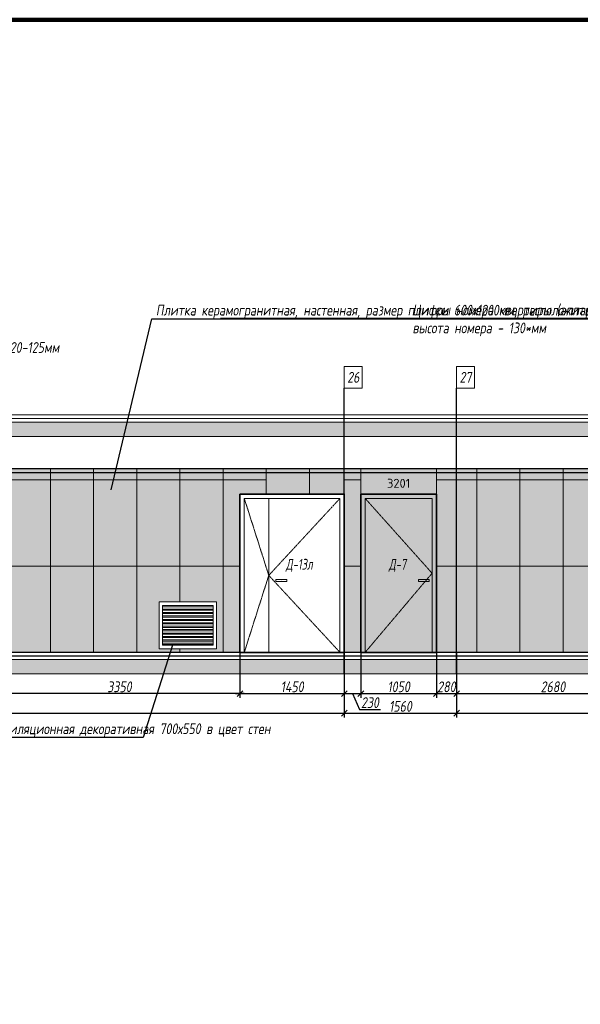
# Model space of a CAD drawing. Header units: millimetres. Extents: x -26888115 to 7466299, y -86687 to 22081.
# Tile 194 of 225: x 170714 to 178506, y 3671 to 17359. Entities that reach past the tile are written whole.
import ezdxf
from ezdxf import colors
from ezdxf.entities.mleader import LeaderData, LeaderLine
from ezdxf.math import Vec2, Vec3

# ---------------------------------------------------------------- set-up
doc = ezdxf.new("R2010")
doc.units = ezdxf.units.MM
doc.linetypes.add('( Hidden )', pattern=[0.375, 0.25, -0.125])
doc.linetypes.add('DASHDOT', pattern=[25.4, 12.7, -6.35, 0, -6.35])
doc.layers.get('Defpoints').update_dxf_attribs({"color": 31})
for name, color, linetype, lineweight in [('A-DETL-GENF', 7, 'Continuous', 5), ('dim_pot', 183, 'Continuous', 9), ('meb', 26, 'Continuous', 15), ('Двери', 7, 'Continuous', 5), ('Отделка стен', 253, 'Continuous', 0)]:
    doc.layers.add(name, color=color, linetype=linetype, lineweight=lineweight)
doc.layers.add('dim_razv', color=7, linetype='DASHDOT', lineweight=9, true_color=0x285228)
doc.styles.add('fl_iso paper', font='isocpeur.ttf', dxfattribs={"width": 0.8, "oblique": 10})
doc.styles.add('GODT type AU', font='isocpeur.ttf')
doc.styles.add('In tre', font='isocpeur.ttf', dxfattribs={"width": 0.8, "oblique": 10})
doc.dimstyles.new('In tre 1_50', dxfattribs={"dimtxt": 150, "dimasz": 80, "dimexe": 60, "dimexo": 10, "dimgap": 20, "dimtad": 1, "dimdec": 0, "dimrnd": 5, "dimzin": 0, "dimdsep": 46, "dimtxsty": 'fl_iso paper', "dimblk": 'OBLIQUE', "dimcen": 0, "dimdle": 60, "dimadec": 0, "dimazin": 0, "dimtfac": 1, "dimtdec": 0, "dimtofl": 0, "dimtmove": 1, "dimatfit": 1, "dimfxl": 40, "dimtolj": 1, "dimtzin": 0, "dimarcsym": 1})

# ---------------------------------------------------------------- blocks, each defined once
blk = doc.blocks.new('_Oblique')
at = {"color": 0, "linetype": 'ByBlock', "lineweight": -2}
blk.add_line((-0.5, -0.5), (0.5, 0.5), dxfattribs=at)
blk = doc.blocks.new('*D155')
at = {"layer": 'Defpoints', "color": 0, "linetype": 'ByBlock', "transparency": 16777216}
for p in [(175226, 8264), (176786, 8264), (176786, 7718)]:
    blk.add_point(p, dxfattribs=at)
at = {"layer": 'dim_razv', "color": 0, "linetype": 'ByBlock', "lineweight": -2, "transparency": 16777216}
for p, q in [((175226, 8254), (175226, 7658)), ((176786, 8254), (176786, 7658)), ((175166, 7718), (176846, 7718))]:
    blk.add_line(p, q, dxfattribs=at)
at = {"layer": 'dim_razv', "color": 0, "linetype": 'ByBlock', "lineweight": -2, "transparency": 16777216, "xscale": 80, "yscale": 80, "zscale": 80, "rotation": 180}
blk.add_blockref('_Oblique', (175226, 7718), dxfattribs=at)
at = {"layer": 'dim_razv', "color": 0, "linetype": 'ByBlock', "lineweight": -2, "transparency": 16777216, "xscale": 80, "yscale": 80, "zscale": 80}
blk.add_blockref('_Oblique', (176786, 7718), dxfattribs=at)
at = {"layer": 'dim_razv', "color": 0, "linetype": 'ByBlock', "transparency": 16777216, "insert": (176006, 7813), "char_height": 150, "attachment_point": 5, "style": 'fl_iso paper'}
blk.add_mtext('\\A1;1560', dxfattribs=at)
blk = doc.blocks.new('*D152')
at = {"layer": 'Defpoints', "color": 0, "linetype": 'ByBlock', "transparency": 16777216}
for p in [(175456, 8564), (176506, 8564), (176506, 7990)]:
    blk.add_point(p, dxfattribs=at)
at = {"layer": 'dim_razv', "color": 0, "linetype": 'ByBlock', "lineweight": -2, "transparency": 16777216}
for p, q in [((175456, 8554), (175456, 7930)), ((176506, 8554), (176506, 7930)), ((175396, 7990), (176566, 7990))]:
    blk.add_line(p, q, dxfattribs=at)
at = {"layer": 'dim_razv', "color": 0, "linetype": 'ByBlock', "lineweight": -2, "transparency": 16777216, "xscale": 80, "yscale": 80, "zscale": 80, "rotation": 180}
blk.add_blockref('_Oblique', (175456, 7990), dxfattribs=at)
at = {"layer": 'dim_razv', "color": 0, "linetype": 'ByBlock', "lineweight": -2, "transparency": 16777216, "xscale": 80, "yscale": 80, "zscale": 80}
blk.add_blockref('_Oblique', (176506, 7990), dxfattribs=at)
at = {"layer": 'dim_razv', "color": 0, "linetype": 'ByBlock', "transparency": 16777216, "insert": (175981, 8085), "char_height": 150, "attachment_point": 5, "style": 'fl_iso paper'}
blk.add_mtext('\\A1;1050', dxfattribs=at)
blk = doc.blocks.new('*D157')
at = {"layer": 'Defpoints', "color": 0, "linetype": 'ByBlock', "transparency": 16777216}
for p in [(161756, 8264), (175226, 8254), (175226, 7718)]:
    blk.add_point(p, dxfattribs=at)
at = {"layer": 'dim_razv', "color": 0, "linetype": 'ByBlock', "lineweight": -2, "transparency": 16777216}
for p, q in [((161756, 8254), (161756, 7658)), ((175226, 8244), (175226, 7658)), ((161696, 7718), (175286, 7718))]:
    blk.add_line(p, q, dxfattribs=at)
at = {"layer": 'dim_razv', "color": 0, "linetype": 'ByBlock', "lineweight": -2, "transparency": 16777216, "xscale": 80, "yscale": 80, "zscale": 80, "rotation": 180}
blk.add_blockref('_Oblique', (161756, 7718), dxfattribs=at)
at = {"layer": 'dim_razv', "color": 0, "linetype": 'ByBlock', "lineweight": -2, "transparency": 16777216, "xscale": 80, "yscale": 80, "zscale": 80}
blk.add_blockref('_Oblique', (175226, 7718), dxfattribs=at)
at = {"layer": 'dim_razv', "color": 0, "linetype": 'ByBlock', "transparency": 16777216, "insert": (168491, 7813), "char_height": 150, "attachment_point": 5, "style": 'fl_iso paper'}
blk.add_mtext('\\A1;13470', dxfattribs=at)
blk = doc.blocks.new('*D158')
at = {"layer": 'Defpoints', "color": 0, "linetype": 'ByBlock', "transparency": 16777216}
for p in [(176786, 8264), (196516, 8264), (196516, 7718)]:
    blk.add_point(p, dxfattribs=at)
at = {"layer": 'dim_razv', "color": 0, "linetype": 'ByBlock', "lineweight": -2, "transparency": 16777216}
for p, q in [((176786, 8254), (176786, 7658)), ((196516, 8254), (196516, 7658)), ((176726, 7718), (196576, 7718))]:
    blk.add_line(p, q, dxfattribs=at)
at = {"layer": 'dim_razv', "color": 0, "linetype": 'ByBlock', "lineweight": -2, "transparency": 16777216, "xscale": 80, "yscale": 80, "zscale": 80, "rotation": 180}
blk.add_blockref('_Oblique', (176786, 7718), dxfattribs=at)
at = {"layer": 'dim_razv', "color": 0, "linetype": 'ByBlock', "lineweight": -2, "transparency": 16777216, "xscale": 80, "yscale": 80, "zscale": 80}
blk.add_blockref('_Oblique', (196516, 7718), dxfattribs=at)
at = {"layer": 'dim_razv', "color": 0, "linetype": 'ByBlock', "transparency": 16777216, "insert": (186651, 7813), "char_height": 150, "attachment_point": 5, "style": 'fl_iso paper'}
blk.add_mtext('\\A1;19730', dxfattribs=at)
blk = doc.blocks.new('*D180')
at = {"layer": 'Defpoints', "color": 0, "linetype": 'ByBlock', "transparency": 16777216}
for p in [(173776, 8564), (175226, 8564), (175226, 7990)]:
    blk.add_point(p, dxfattribs=at)
at = {"layer": 'dim_razv', "color": 0, "linetype": 'ByBlock', "lineweight": -2, "transparency": 16777216}
for p, q in [((173776, 8554), (173776, 7930)), ((175226, 8554), (175226, 7930)), ((173716, 7990), (175286, 7990))]:
    blk.add_line(p, q, dxfattribs=at)
at = {"layer": 'dim_razv', "color": 0, "linetype": 'ByBlock', "lineweight": -2, "transparency": 16777216, "xscale": 80, "yscale": 80, "zscale": 80, "rotation": 180}
blk.add_blockref('_Oblique', (173776, 7990), dxfattribs=at)
at = {"layer": 'dim_razv', "color": 0, "linetype": 'ByBlock', "lineweight": -2, "transparency": 16777216, "xscale": 80, "yscale": 80, "zscale": 80}
blk.add_blockref('_Oblique', (175226, 7990), dxfattribs=at)
at = {"layer": 'dim_razv', "color": 0, "linetype": 'ByBlock', "transparency": 16777216, "insert": (174501, 8085), "char_height": 150, "attachment_point": 5, "style": 'fl_iso paper'}
blk.add_mtext('\\A1;1450', dxfattribs=at)
blk = doc.blocks.new('*D181')
at = {"layer": 'Defpoints', "color": 0, "linetype": 'ByBlock', "transparency": 16777216}
for p in [(175226, 8564), (175456, 8564), (175456, 7990)]:
    blk.add_point(p, dxfattribs=at)
at = {"layer": 'dim_razv', "color": 0, "linetype": 'ByBlock', "lineweight": -2, "transparency": 16777216}
for p, q in [((175226, 8554), (175226, 7930)), ((175456, 8554), (175456, 7930)), ((175166, 7990), (175516, 7990)), ((175341, 7990), (175436, 7770)), ((175436, 7770), (175730, 7770))]:
    blk.add_line(p, q, dxfattribs=at)
at = {"layer": 'dim_razv', "color": 0, "linetype": 'ByBlock', "lineweight": -2, "transparency": 16777216, "xscale": 80, "yscale": 80, "zscale": 80, "rotation": 180}
blk.add_blockref('_Oblique', (175226, 7990), dxfattribs=at)
at = {"layer": 'dim_razv', "color": 0, "linetype": 'ByBlock', "lineweight": -2, "transparency": 16777216, "xscale": 80, "yscale": 80, "zscale": 80}
blk.add_blockref('_Oblique', (175456, 7990), dxfattribs=at)
at = {"layer": 'dim_razv', "color": 0, "linetype": 'ByBlock', "transparency": 16777216, "insert": (175583, 7865), "char_height": 150, "attachment_point": 5, "style": 'fl_iso paper'}
blk.add_mtext('\\A1;230', dxfattribs=at)
blk = doc.blocks.new('*D182')
at = {"layer": 'Defpoints', "color": 0, "linetype": 'ByBlock', "transparency": 16777216}
for p in [(176786, 8564), (176506, 8242), (176786, 7990)]:
    blk.add_point(p, dxfattribs=at)
at = {"layer": 'dim_razv', "color": 0, "linetype": 'ByBlock', "lineweight": -2, "transparency": 16777216}
for p, q in [((176786, 8554), (176786, 7930)), ((176506, 8232), (176506, 7930)), ((176446, 7990), (176846, 7990))]:
    blk.add_line(p, q, dxfattribs=at)
at = {"layer": 'dim_razv', "color": 0, "linetype": 'ByBlock', "lineweight": -2, "transparency": 16777216, "xscale": 80, "yscale": 80, "zscale": 80, "rotation": 180}
blk.add_blockref('_Oblique', (176506, 7990), dxfattribs=at)
at = {"layer": 'dim_razv', "color": 0, "linetype": 'ByBlock', "lineweight": -2, "transparency": 16777216, "xscale": 80, "yscale": 80, "zscale": 80}
blk.add_blockref('_Oblique', (176786, 7990), dxfattribs=at)
at = {"layer": 'dim_razv', "color": 0, "linetype": 'ByBlock', "transparency": 16777216, "insert": (176646, 8085), "char_height": 150, "attachment_point": 5, "style": 'fl_iso paper'}
blk.add_mtext('\\A1;280', dxfattribs=at)
blk = doc.blocks.new('*D183')
at = {"layer": 'Defpoints', "color": 0, "linetype": 'ByBlock', "transparency": 16777216}
for p in [(179466, 8564), (176786, 8264), (179466, 7990)]:
    blk.add_point(p, dxfattribs=at)
at = {"layer": 'dim_razv', "color": 0, "linetype": 'ByBlock', "lineweight": -2, "transparency": 16777216}
for p, q in [((179466, 8554), (179466, 7930)), ((176786, 8254), (176786, 7930)), ((176726, 7990), (179526, 7990))]:
    blk.add_line(p, q, dxfattribs=at)
at = {"layer": 'dim_razv', "color": 0, "linetype": 'ByBlock', "lineweight": -2, "transparency": 16777216, "xscale": 80, "yscale": 80, "zscale": 80, "rotation": 180}
blk.add_blockref('_Oblique', (176786, 7990), dxfattribs=at)
at = {"layer": 'dim_razv', "color": 0, "linetype": 'ByBlock', "lineweight": -2, "transparency": 16777216, "xscale": 80, "yscale": 80, "zscale": 80}
blk.add_blockref('_Oblique', (179466, 7990), dxfattribs=at)
at = {"layer": 'dim_razv', "color": 0, "linetype": 'ByBlock', "transparency": 16777216, "insert": (178126, 8085), "char_height": 150, "attachment_point": 5, "style": 'fl_iso paper'}
blk.add_mtext('\\A1;2680', dxfattribs=at)
blk = doc.blocks.new('*D300')
at = {"layer": 'Defpoints', "color": 0, "linetype": 'ByBlock', "transparency": 16777216}
for p in [(170426, 8714), (173776, 8564), (170426, 7990)]:
    blk.add_point(p, dxfattribs=at)
at = {"layer": 'dim_razv', "color": 0, "linetype": 'ByBlock', "lineweight": -2, "transparency": 16777216}
for p, q in [((170426, 8704), (170426, 7930)), ((173776, 8554), (173776, 7930)), ((173836, 7990), (170366, 7990))]:
    blk.add_line(p, q, dxfattribs=at)
at = {"layer": 'dim_razv', "color": 0, "linetype": 'ByBlock', "lineweight": -2, "transparency": 16777216, "xscale": 80, "yscale": 80, "zscale": 80, "rotation": 180}
blk.add_blockref('_Oblique', (170426, 7990), dxfattribs=at)
at = {"layer": 'dim_razv', "color": 0, "linetype": 'ByBlock', "lineweight": -2, "transparency": 16777216, "xscale": 80, "yscale": 80, "zscale": 80}
blk.add_blockref('_Oblique', (173776, 7990), dxfattribs=at)
at = {"layer": 'dim_razv', "color": 0, "linetype": 'ByBlock', "transparency": 16777216, "insert": (172101, 8085), "char_height": 150, "attachment_point": 5, "style": 'fl_iso paper'}
blk.add_mtext('\\A1;3350', dxfattribs=at)

msp = doc.modelspace()

# ---------------------------------------------------------------- hatches: boundary and pattern name
at = {"layer": 'A-DETL-GENF'}
h = msp.add_hatch(dxfattribs=at)
h.set_pattern_fill('ANSI35', color=256, scale=20, style=0)
h.set_pattern_definition([(45, (32373.26, 722.8), (-89.80256, 89.80256), []), (45, (32463.07, 722.8), (-89.80256, 89.80256), [158.75, -31.75, 0, -31.75])])
h.paths.add_polyline_path([(154647.4, 11564), (198584.9, 11564), (198584.9, 11764), (154647.4, 11764)])
h.paths.add_polyline_path([(154647.4, 8264), (198584.9, 8264), (198584.9, 8464), (154647.4, 8464)])
at = {"layer": 'dim_razv', "true_color": 0xeceae4, "transparency": 33554687}
h = msp.add_hatch(dxfattribs=at)
h.set_pattern_fill('AR-SAND', color=254, scale=3, angle=315)
h.paths.add_polyline_path([(155506, 8564), (155506, 11114), (162286, 11114), (162286, 8564), (161756, 8564), (161756, 10764), (160156, 10764), (160156, 8564)])
h.paths.add_polyline_path([(163986, 8564), (163986, 11114), (175456, 11114), (175456, 8564), (175226, 8564), (175226, 10764), (173776, 10764), (173776, 8564), (166506, 8564), (166506, 10744), (164546, 10744), (164546, 8564)])
h.paths.add_polyline_path([(172651, 8614), (173451, 8614), (173451, 9264), (172651, 9264)], flags=16)
h.paths.add_polyline_path([(176506, 11114), (179466, 11114), (179466, 8564), (176506, 8564)])
h.paths.add_polyline_path([(180516, 11114), (192376, 11114), (192376, 8564), (180516, 8564)])
h.paths.add_polyline_path([(182126, 9994), (182876, 9994), (182876, 8644), (182126, 8644)], flags=16)
h.paths.add_polyline_path([(194961, 9994), (195711, 9994), (195711, 8644), (194961, 8644)], flags=16)
h.paths.add_polyline_path([(193426, 11114), (196771, 11114), (196771, 8564), (193426, 8564)])
h.paths.add_polyline_path([(197821, 11114), (198076, 11114), (198076, 8564), (197821, 8564)])
at = {"layer": 'dim_razv', "true_color": 0xcccccc}
h = msp.add_hatch(dxfattribs=at)
h.set_pattern_fill('AR-SAND', color=254, scale=3, angle=315)
h.set_pattern_definition([(352.5, (53849.76, -2574.63), (100.42605, 107.2144), [0, -115.824, 0, -129.54, 0, -123.825]), (322.5, (53849.76, -2574.63), (247.41986, 56.70328), [0, -62.484, 0, -104.394, 0, -40.005]), (282.5, (53783.49, -2508.36), (168.0997, -167.48995), [0, -38.1, 0, -137.16, 0, -179.07]), (272.5, (53783.49, -2508.36), (209.26523, -114.68433), [0, -19.05, 0, -89.916, 0, -102.87])])
h.paths.add_polyline_path([(174275.2, 9579), (174425.2, 9579), (174425.2, 9549), (174275.2, 9549)])
h = msp.add_hatch(dxfattribs=at)
h.set_pattern_fill('AR-SAND', color=254, scale=3, angle=315)
h.set_pattern_definition([(352.5, (54828.94, -2574.63), (100.42605, 107.2144), [0, -115.824, 0, -129.54, 0, -123.825]), (322.5, (54828.94, -2574.63), (247.41986, 56.70328), [0, -62.484, 0, -104.394, 0, -40.005]), (282.5, (54762.67, -2508.36), (168.0997, -167.48995), [0, -38.1, 0, -137.16, 0, -179.07]), (272.5, (54762.67, -2508.36), (209.26523, -114.68433), [0, -19.05, 0, -89.916, 0, -102.87])])
h.paths.add_polyline_path([(176256, 9579), (176406, 9579), (176406, 9549), (176256, 9549)])
at = {"layer": 'meb', "lineweight": 9, "true_color": 0x000000, "transparency": 33554687}
h = msp.add_hatch(dxfattribs=at)
h.set_pattern_fill('WOOD6', color=18, scale=500, angle=70, pattern_type=2)
h.set_pattern_definition([(65.6014, (21927.9, 13734.75), (171.008879, 469.846507), [32.596, -6486.6055]), (74.3987, (21965.486, 13721.068), (1582.275289, 5809.165425), [32.596, -6486.6065]), (66.9874, (21753.623, 13782.217), (171.0084906, 469.846981), [47.5655, -9465.5815]), (73.0127, (21725.432, 13792.478), (2608.34782, 8628.2388574), [47.5655, -9465.5825]), (65.4262, (21873.002, 13722.804), (2692.964117, 5936.9969055), [62.6995, -12477.2345]), (74.5739, (21999.86, 13676.631), (1582.2764426, 5809.1649888), [62.6995, -12477.2365]), (68.1525, (21785.649, 13738.635), (171.0092826, 469.8465317), [77.5405, -15430.521]), (71.8476, (21672.89, 13779.678), (4660.4585783, 14266.3986336), [77.5405, -15430.522]), (63.4182, (21825.162, 13737.556), (2008.926161, 4057.6106541), [65.4315, -13020.817]), (74.5739, (22051.544, 13657.82), (1582.2764426, 5809.1649888), [62.6995, -12477.2365]), (71.8476, (21632.954, 13794.214), (4660.4585783, 14266.3986336), [77.5405, -15430.522]), (70, (21938.25, 13361.2), (-469.8463, 171.01), [70, -430]), (70, (21886.57, 13380), (-469.8463, 171.01), [70, -430]), (70, (21769.1, 13422.74), (-469.8463, 171.01), [70, -430]), (69.209, (21695.3424, 13449.5903), (12954.03862925, 34127.60422081), [72.507, -72434.4025]), (69.5225, (21657.912, 13463.214), (171.01042241, 469.84603378), [100.0035, -59902.08]), (82.609, (21616.997, 13478.106), (4409.75308902, 34044.93653618), [48.674, -38890.441]), (61.4686, (21632.853, 13472.334), (1666.9538994, 3117.900554), [50.5595, -10061.3315]), (70.4775, (21593.7, 13486.585), (19880.30710864, 56082.73736222), [100.0035, -59902.08]), (70.7899, (21556.268, 13500.209), (11839.88184324, 34001.03541368), [72.507, -36430.962]), (70.7899, (21516.3314, 13514.745), (11839.88184324, 34001.03541368), [72.507, -36430.962]), (76.0724, (21793.051, 13488.52), (3378.7563056, 13668.722228), [118.163, -23514.439]), (63.9277, (21910.512, 13445.767), (4188.85944166, 8585.06869065), [118.163, -23514.4345]), (76.0724, (21721.079, 13517.376), (3378.7563056, 13668.722228), [118.163, -23514.439]), (63.9277, (21580.126, 13568.668), (4188.85944166, 8585.06869065), [118.163, -23514.4345]), (85.9453, (21872.3, 13523.525), (43.186263, 1580.547963), [36.4005, -3603.6525]), (80.954, (21837.263, 13485.73), (385.2068691, 2520.240605), [78.9385, -15708.7115]), (59.0461, (21874.85, 13472.05), (6795.4575344, 11360.9666392), [78.9385, -15708.706]), (80.954, (21692.897, 13556.898), (385.2068691, 2520.240605), [78.9385, -15708.7115]), (59.0461, (21627.119, 13580.84), (6795.4575344, 11360.9666392), [78.9385, -15708.706]), (74.7636, (21747.344, 13494.514), (1411.268487, 5339.318), [120.416, -5900.381]), (63.9277, (21962.195, 13426.956), (4188.85944166, 8585.06869065), [118.163, -23514.4345]), (63.9277, (21540.189, 13583.204), (4188.85944166, 8585.06869065), [118.163, -23514.4345]), (46.8016, (21644.2, 13569.3), (1794.733447, 2007.214747), [38.079, -3769.802]), (63.9911, (21623.258, 13526.375), (2179.9383233, 4527.455938), [47.7625, -9504.722]), (73.3664, (21813.606, 13406.546), (2266.322845, 7688.5481597), [82.6425, -8432.05]), (66.6337, (21842.073, 13396.185), (171.00869, 469.8466143), [82.6425, -8432.049]), (71.5911, (21728.389, 13437.562), (5515.5177835, 16615.6266733), [60.023, -17946.92]), (70, (21821.5, 13603.2), (-469.8463, 171.01), [62.5, -437.5]), (70, (21962.45, 13551.9), (-469.8463, 171.01), [62.5, -437.5]), (51.5652, (21904.8, 13642.06), (171.00867, 469.84671), [31.623, -1549.5145]), (63.2903, (21885.57, 13603.83), (2008.926495, 4057.6104033), [42.793, -8515.826]), (76.3401, (21874.876, 13559.835), (898.24016, 3929.77849), [45.277, -4482.415]), (80.6196, (21919.313, 13594.21), (385.2061187, 2520.240567), [40.697, -8098.712]), (92.6198, (21925.946, 13634.362), (-212.463999, 3801.952825), [32.5, -6467.497]), (70, (21849.67, 13563.7), (-469.8463, 171.01), [95, -405]), (70, (21915.45, 13539.75), (-469.8463, 171.01), [95, -405]), (73.3664, (21705.308, 13634.855), (2266.322845, 7688.5481597), [85.147, -8429.5455]), (66.6337, (21667.72, 13648.535), (171.00869, 469.8466143), [85.147, -8429.545]), (70, (22014.13, 13533.1), (-469.8463, 171.01), [62.5, -437.5]), (51.5652, (21872.3, 13523.53), (171.00867, 469.84671), [55.34, -1525.7975]), (65.2365, (21906.703, 13566.874), (171.009178, 469.846743), [30.104, -5990.692]), (77.4314, (21657.002, 13516.754), (1625.459454, 7389.714305), [57.987, -11539.4265]), (88.4349, (21669.62, 13573.35), (-127.82536, 1110.70212), [23.717, -1557.4215]), (63.66, (21842.87, 13661.94), (171.008346, 469.847107), [67.9155, -4459.7755]), (76.3401, (21983.82, 13610.637), (898.24016, 3929.77849), [67.9155, -4459.7765]), (71.273, (21749.521, 13632.065), (7054.6075495, 20844.2438088), [112.528, -22393.0265]), (68.7271, (21632.052, 13674.815), (171.0088508, 469.8466633), [112.528, -22393.0255]), (61.0275, (21882.166, 13652.957), (3162.809465, 5765.986942), [48.0885, -9569.6]), (70, (21779, 13610.7), (-469.8463, 171.01), [135, -365]), (76.3401, (22035.505, 13591.826), (898.24016, 3929.77849), [67.9155, -4459.7765]), (68.7271, (21592.115, 13689.351), (171.0088508, 469.8466633), [112.528, -22393.0255]), (60.5378, (21905.46, 13695.03), (171.009083, 469.84671), [45.6205, -2995.7595]), (70, (21729.7, 13716.44), (-469.8463, 171.01), [70, -430]), (70, (21701.5, 13726.7), (-469.8463, 171.01), [70, -430]), (79.211, (21947.944, 13629.016), (556.2152697, 2990.0877084), [93.7085, -18647.955]), (76.4916, (21673.8258, 13928.33), (14455.54399161, 60185.545455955), [57.862, -83980.958]), (76.4916, (21713.7628, 13913.794), (14455.54399161, 60185.545455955), [57.862, -83980.958]), (80.0418, (21750.6607, 13876.4108), (8425.60322164, 48013.86418706), [81.2445, -57297.7555]), (62.093, (21772.218, 13825.997), (6838.6377563, 12941.5171704), [121.152, -18051.623]), (63.5515, (21840.5792, 13867.627), (13892.44688303, 27933.073674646), [57.866, -89005.62]), (67.1373, (21870.471, 13832.803), (171.0122466, 469.845349), [50.0625, -9962.4325]), (71.7899, (21915.107, 13816.557), (4831.4685046, 14736.2447852), [80.039, -15927.7715]), (70, (21971.07, 13838.75), (-469.8463, 171.01), [40, -460]), (70, (21999.26, 13828.5), (-469.8463, 171.01), [40, -460]), (68.2101, (22027.87, 13775.515), (171.0098556, 469.8463527), [80.039, -15927.7715]), (68.2101, (22079.553, 13756.704), (171.0098556, 469.8463527), [80.039, -15927.7715]), (66.4238, (21899.077, 13779.825), (171.009185, 469.8468474), [40.078, -7975.5305]), (73.5763, (22016.538, 13737.072), (2095.3090965, 7218.702968), [40.078, -7975.5315]), (66.4238, (21814.504, 13810.606), (171.009185, 469.8468474), [40.078, -7975.5305]), (73.5763, (21697.044, 13853.355), (2095.3090965, 7218.702968), [40.078, -7975.5315]), (66.4238, (21941.363, 13764.434), (171.009185, 469.8468474), [40.078, -7975.5305]), (73.5763, (21974.252, 13752.463), (2095.3090965, 7218.702968), [40.078, -7975.5315]), (66.4238, (21854.44, 13796.07), (171.009185, 469.8468474), [40.078, -7975.5305]), (73.5763, (22068.22, 13718.26), (2095.3090965, 7218.702968), [40.078, -7975.5315]), (73.5763, (21657.107, 13867.89), (2095.3090965, 7218.702968), [40.078, -7975.5315]), (73.5763, (21739.33, 13837.968), (2095.3090965, 7218.702968), [40.078, -7975.5315]), (63.66, (21830.535, 13847.34), (171.008346, 469.847107), [22.6385, -4505.0525]), (76.3401, (21708.37, 13891.8), (898.24016, 3929.77849), [22.6385, -4505.0535]), (76.3401, (21668.435, 13906.34), (898.24016, 3929.77849), [22.6385, -4505.0535]), (70.2731, (21957.4, 13801.17), (-469.8466, 171.0099), [40.0005, -460.005]), (70, (21985.6, 13790.9), (-469.8463, 171.01), [40, -460]), (51.5652, (21789.12, 13923.6), (171.00867, 469.84671), [23.717, -1557.4205]), (92.6198, (21789.12, 13923.603), (-212.463999, 3801.952825), [24.375, -6475.622]), (71.5911, (21889.922, 13878.933), (5515.5177835, 16615.6266733), [30.012, -17976.931])])
h.paths.add_polyline_path([(175456, 10764), (176506, 10764), (176506, 11114), (175456, 11114)])
h.paths.add_polyline_path([(175456, 10764), (176506, 10764), (176506, 8564), (175456, 8564)])
at = {"layer": 'meb', "lineweight": 13, "transparency": 33554687}
h = msp.add_hatch(dxfattribs=at)
h.set_pattern_fill('ANSI32', color=256, scale=5, angle=135)
h.set_pattern_definition([(180, (-60361.067, 11864.37), (-4e-15, -47.625), []), (180, (-60376.94, 11880.247), (-4e-15, -47.625), [])])
h.paths.add_polyline_path([(172701, 8664), (173401, 8664), (173401, 9214), (172701, 9214)])

# ---------------------------------------------------------------- linework, layer by layer
at = {"lineweight": 13}
for points in [[(175226, 11114), (175226, 12237.6)], [(176786, 11114), (176786, 12237.6)], [(174176, 10704), (174176, 8564)], [(198276, 8514), (198584.9, 8514), (198584.9, 8464), (154647.4, 8464), (154647.4, 8514), (155306, 8514)], [(155506, 8514), (198076, 8514)]]:
    msp.add_lwpolyline(points, dxfattribs=at)
at = {"lineweight": 30}
for points in [[(175226, 8264), (175226, 12237.6)], [(176786, 8264), (176786, 12237.6)], [(198076, 8564), (155506, 8564)], [(155506, 8514), (198076, 8514)]]:
    msp.add_lwpolyline(points, dxfattribs=at)
at = {"lineweight": 13}
for points in [[(154647.4, 11814), (198584.9, 11814), (198584.9, 11864), (154647.4, 11864)], [(198584.9, 11764), (154647.4, 11764), (154647.4, 11814), (198584.9, 11814)], [(154647.4, 11564), (198584.9, 11564), (198584.9, 11764), (154647.4, 11764)], [(163986, 8564), (163986, 11114), (175456, 11114), (175456, 8564), (175226, 8564), (175226, 10764), (173776, 10764), (173776, 8564), (166506, 8564), (166506, 10744), (164546, 10744), (164546, 8564)], [(175456, 10764), (176506, 10764), (176506, 11114), (175456, 11114)], [(176506, 11114), (179466, 11114), (179466, 8564), (176506, 8564)], [(173836, 10704), (175166, 10704), (175166, 8564), (173836, 8564)], [(175516, 10704), (176446, 10704), (176446, 8564), (175516, 8564)], [(174275.2, 9579), (174425.2, 9579), (174425.2, 9549), (174275.2, 9549)], [(176256, 9579), (176406, 9579), (176406, 9549), (176256, 9549)], [(172651, 8614), (173451, 8614), (173451, 9264), (172651, 9264)], [(172701, 8664), (173401, 8664), (173401, 9214), (172701, 9214)], [(154647.4, 8264), (198584.9, 8264), (198584.9, 8464), (154647.4, 8464)]]:
    msp.add_lwpolyline(points, close=True, dxfattribs=at)
at = {"lineweight": 30}
msp.add_lwpolyline([(198076, 11114), (155506, 11114), (155506, 11064), (198076, 11064)], close=True, dxfattribs=at)
at = {"lineweight": 35}
for points in [[(173776, 10764), (175226, 10764), (175226, 8564), (173776, 8564)], [(175456, 10764), (176506, 10764), (176506, 8564), (175456, 8564)]]:
    msp.add_lwpolyline(points, close=True, dxfattribs=at)
at = {"linetype": '( Hidden )', "lineweight": 13, "ltscale": 10}
for points in [[(173836, 10704), (174176, 9634), (173836, 8564)], [(175166, 10704), (174176, 9634), (175166, 8564)], [(175516, 10704), (176446, 9664), (175516, 8564)]]:
    msp.add_lwpolyline(points, dxfattribs=at)
at = {"layer": 'Defpoints', "color": 1, "lineweight": 100}
msp.add_lwpolyline([(145825.4, -10016.5), (249195.3, -10016.5), (249195.3, 17359), (145825.4, 17359)], close=True, dxfattribs=at)
at = {"layer": 'dim_pot', "color": 10, "lineweight": 0}
for points in [[(175226, 12537.6), (175476, 12537.6), (175476, 12237.6), (175226, 12237.6)], [(176786, 12537.6), (177036, 12537.6), (177036, 12237.6), (176786, 12237.6)]]:
    msp.add_lwpolyline(points, close=True, dxfattribs=at)
at = {"layer": 'Отделка стен', "transparency": 33554687}
for points in [[(170541, 11114), (170541, 10964), (171141, 10964), (171141, 11114)], [(171141, 11114), (171141, 10964), (171741, 10964), (171741, 11114)], [(171741, 11114), (171741, 10964), (172341, 10964), (172341, 11114)], [(172341, 11114), (172341, 10964), (172941, 10964), (172941, 11114)], [(172941, 11114), (172941, 10964), (173541, 10964), (173541, 11114)], [(174141, 11114), (174141, 10764), (174741, 10764), (174741, 11114)], [(174741, 11114), (174741, 10764), (175226, 10764), (175226, 11114)], [(175226, 11114), (175226, 10964), (175456, 10964), (175456, 11114)], [(176506, 11114), (176506, 10964), (177066, 10964), (177066, 11114)], [(177066, 11114), (177066, 10964), (177666, 10964), (177666, 11114)], [(177666, 11114), (177666, 10964), (178266, 10964), (178266, 11114)], [(178266, 11114), (178266, 10964), (178866, 10964), (178866, 11114)], [(170541, 10964), (170541, 9764), (171141, 9764), (171141, 10964)], [(171141, 10964), (171141, 9764), (171741, 9764), (171741, 10964)], [(171741, 10964), (171741, 9764), (172341, 9764), (172341, 10964)], [(176506, 10964), (176506, 9764), (177066, 9764), (177066, 10964)], [(177066, 10964), (177066, 9764), (177666, 9764), (177666, 10964)], [(177666, 10964), (177666, 9764), (178266, 9764), (178266, 10964)], [(178266, 10964), (178266, 9764), (178866, 9764), (178866, 10964)], [(170541, 9764), (170541, 8564), (171141, 8564), (171141, 9764)], [(171141, 9764), (171141, 8564), (171741, 8564), (171741, 9764)], [(171741, 9764), (171741, 8564), (172341, 8564), (172341, 9764)], [(175226, 9764), (175226, 8564), (175456, 8564), (175456, 9764)], [(176506, 9764), (176506, 8564), (177066, 8564), (177066, 9764)], [(177066, 9764), (177066, 8564), (177666, 8564), (177666, 9764)], [(177666, 9764), (177666, 8564), (178266, 8564), (178266, 9764)], [(178266, 9764), (178266, 8564), (178866, 8564), (178866, 9764)]]:
    msp.add_lwpolyline(points, close=True, dxfattribs=at)
for points in [[(174141, 10764), (174141, 11114), (173541, 11114), (173541, 10964), (173656, 10964)], [(172941, 10364), (172941, 10964), (172341, 10964), (172341, 9764), (173541, 9764)], [(173481, 9764), (173541, 9764), (173541, 10964), (172941, 10964), (172941, 9264)], [(174141, 10964), (173541, 10964), (173541, 9764), (173776, 9764)], [(175226, 9764), (175456, 9764), (175456, 10964), (175226, 10964), (175226, 10764)], [(172681, 9764), (172341, 9764), (172341, 8564), (172941, 8564), (172941, 8614)], [(172941, 8614), (172941, 8564), (173541, 8564), (173541, 9764), (173481, 9764)], [(173656, 9764), (173541, 9764), (173541, 8564), (174141, 8564)]]:
    msp.add_lwpolyline(points, dxfattribs=at)

# ---------------------------------------------------------------- texts
at = {"layer": 'dim_pot', "color": 10, "lineweight": 0, "char_height": 150, "attachment_point": 5, "style": 'fl_iso paper'}
for s, insert in [('26', (175351, 12387.6)), ('27', (176911, 12387.6))]:
    msp.add_mtext_dynamic_manual_height_columns(s, width=190.261, gutter_width=1350, heights=[0], dxfattribs=dict(at, insert=insert))
at = {"layer": 'dim_razv', "color": 254, "true_color": 0xcccccc, "insert": (175981, 10914), "char_height": 125, "attachment_point": 5, "style": 'GODT type AU'}
msp.add_mtext_dynamic_manual_height_columns('3201', width=166.384, gutter_width=12.5, heights=[0], dxfattribs=at)
at = {"layer": 'Двери', "lineweight": 0, "char_height": 150, "attachment_point": 5, "style": 'fl_iso paper'}
for s, insert in [('{\\W0.7;Д-13л}', (174600.3, 9773.4)), ('{\\W0.7;Д-7}', (175965.1, 9773.4))]:
    msp.add_mtext_dynamic_manual_height_columns(s, width=190.261, gutter_width=1350, heights=[0], dxfattribs=dict(at, insert=insert))

# ---------------------------------------------------------------- dimensions: what is measured, and where the dimension line sits
at = {"layer": 'dim_razv', "linetype": 'ByBlock'}
for base, p1, p2, picture, middle in [((170426, 7989.8), (173776, 8564), (170426, 8714), '*D300', (172101, 8084.8)), ((175226, 7989.8), (173776, 8564), (175226, 8564), '*D180', (174501, 8084.8)), ((176506, 7989.8), (175456, 8564), (176506, 8564), '*D152', (175981, 8084.8)), ((179466, 7989.8), (176786, 8264), (179466, 8564), '*D183', (178126, 8084.8)), ((175226, 7717.8), (161756, 8264), (175226, 8254), '*D157', (168491, 7812.8)), ((176786, 7717.8), (175226, 8264), (176786, 8264), '*D155', (176006, 7812.8)), ((196516, 7717.8), (176786, 8264), (196516, 8264), '*D158', (186651, 7812.8))]:
    dim = msp.add_linear_dim(base=base, p1=p1, p2=p2, dimstyle='In tre 1_50', dxfattribs=at)
    dim.commit()
    dim.dimension.update_dxf_attribs({"geometry": picture, "text_midpoint": middle})
for base, p1, p2, picture, middle in [((175456, 7989.8), (175226, 8564), (175456, 8564), '*D181', (175455.5, 7769.8)), ((176786, 7989.8), (176506, 8241.9), (176786, 8564), '*D182', (176646, 7989.8))]:
    dim = msp.add_linear_dim(base=base, p1=p1, p2=p2, dimstyle='In tre 1_50', dxfattribs=at)
    dim.commit()
    dim.dimension.update_dxf_attribs({"geometry": picture, "text_midpoint": middle, "dimtype": 160})

# ---------------------------------------------------------------- leaders
at = {"layer": 'dim_razv', "color": 0, "linetype": 'ByBlock'}
ml = msp.add_multileader_mtext('Standard', dxfattribs=at)
ml.set_content('Цифры номера квартиры (аппартаментов), цвет металлический светлый, \\Pвысота номера - 130*мм', style='In tre')
ml.set_leader_properties()
ml.build(insert=Vec2(0, 0))
ml.multileader.update_dxf_attribs({"text_left_attachment_type": 6, "text_right_attachment_type": 6, "dogleg_length": 1, "arrow_head_size": 0, "scale": 50})
ctx = ml.context
ctx.base_point, ctx.scale, ctx.char_height, ctx.arrow_head_size, ctx.landing_gap_size, ctx.plane_origin = Vec3(176169.3, 13204.5), 50, 150, 0, 4.5, Vec3(191231.8, 11137.7)
ctx.left_attachment, ctx.right_attachment = 6, 6
notes = []
notes.append((ctx, [(0, (1, 1, 0), (179590.6, 13204.5), (-1, 0), 50, [(1, [(179888.4, 10969.2)], 0, [])])]))
ctx.mtext.insert, ctx.mtext.width, ctx.mtext.defined_height, ctx.mtext.flow_direction = Vec3(176173.8, 13399.5), 3469.079, 696.6, 5
ml = msp.add_multileader_mtext('Standard', dxfattribs=at)
ml.set_content('Плитка керамогранитная, настенная, размер плитки 600х1200мм, расположить вертикально', style='In tre')
ml.set_leader_properties()
ml.build(insert=Vec2(0, 0))
ml.multileader.update_dxf_attribs({"text_left_attachment_type": 6, "text_right_attachment_type": 6, "dogleg_length": 1, "arrow_head_size": 0, "scale": 50})
ctx = ml.context
ctx.base_point, ctx.scale, ctx.char_height, ctx.arrow_head_size, ctx.landing_gap_size, ctx.plane_origin = Vec3(172602.6, 13201.1), 50, 150, 0, 4.5, Vec3(174616.7, 12398)
ctx.left_attachment, ctx.right_attachment = 6, 6
notes.append((ctx, [(1, (1, 1, 0), (172552.6, 13201.1), (1, 0), 50, [(1, [(171985.4, 10824.6)], 0, [])])]))
ctx.mtext.insert, ctx.mtext.width, ctx.mtext.defined_height, ctx.mtext.flow_direction = Vec3(172607.1, 13396.1), 3060.297, 696.6, 5
ml = msp.add_multileader_mtext('Standard', dxfattribs=at)
ml.set_content('Потолок подвесной, реечный\\Pрейка 50х50 белого цвета, шаг рейки 120-125мм', style='In tre')
ml.set_leader_properties()
ml.build(insert=Vec2(0, 0))
ml.multileader.update_dxf_attribs({"text_left_attachment_type": 6, "text_right_attachment_type": 6, "dogleg_length": 1, "arrow_head_size": 0, "scale": 50})
ctx = ml.context
ctx.base_point, ctx.scale, ctx.char_height, ctx.arrow_head_size, ctx.landing_gap_size, ctx.plane_origin = Vec3(167536.3, 12932.2), 50, 150, 0, 4.5, Vec3(176183.4, 11137.7)
ctx.left_attachment, ctx.right_attachment = 6, 6
notes.append((ctx, [(0, (1, 1, 0), (169788.2, 12932.2), (-1, 0), 50, [(1, [(169971, 11114)], 0, [])])]))
ctx.mtext.insert, ctx.mtext.width, ctx.mtext.defined_height, ctx.mtext.flow_direction = Vec3(167540.8, 13127.2), 2509.515, 696.6, 5
ml = msp.add_multileader_mtext('Standard', dxfattribs=at)
ml.set_content('Решетка вентиляционная декоративная 850х400 в цвет стен', style='In tre')
ml.set_leader_properties()
ml.build(insert=Vec2(0, 0))
ml.multileader.update_dxf_attribs({"text_left_attachment_type": 6, "text_right_attachment_type": 6, "dogleg_length": 1, "arrow_head_size": 0, "scale": 50})
ctx = ml.context
ctx.base_point, ctx.scale, ctx.char_height, ctx.arrow_head_size, ctx.landing_gap_size, ctx.plane_origin = Vec3(160385.8, 12847.8), 50, 150, 0, 4.5, Vec3(169956.1, 10760)
ctx.left_attachment, ctx.right_attachment = 6, 6
notes.append((ctx, [(0, (1, 1, 0), (163293.1, 12847.8), (-1, 0), 50, [(1, [(163651, 11517.5)], 0, [])])]))
ctx.mtext.insert, ctx.mtext.width, ctx.mtext.defined_height, ctx.mtext.flow_direction = Vec3(160390.3, 13042.8), 2996.732, 696.6, 5
ml = msp.add_multileader_mtext('Standard', dxfattribs=at)
ml.set_content('Зеркало на стене, выполнить в один уровень с отделкой стен', style='In tre')
ml.set_leader_properties()
ml.build(insert=Vec2(0, 0))
ml.multileader.update_dxf_attribs({"text_left_attachment_type": 6, "text_right_attachment_type": 6, "dogleg_length": 1, "arrow_head_size": 0, "scale": 50})
ctx = ml.context
ctx.base_point, ctx.scale, ctx.char_height, ctx.arrow_head_size, ctx.landing_gap_size, ctx.plane_origin = Vec3(159178.8, 7381.7), 50, 150, 0, 4.5, Vec3(168730.8, 5587.2)
ctx.left_attachment, ctx.right_attachment = 6, 6
notes.append((ctx, [(0, (1, 1, 0), (162071.4, 7381.7), (-1, 0), 20, [(1, [(163189.1, 8664)], 0, [])])]))
ctx.mtext.insert, ctx.mtext.width, ctx.mtext.defined_height, ctx.mtext.flow_direction = Vec3(159183.3, 7576.7), 3043.138, 696.6, 5
ml = msp.add_multileader_mtext('Standard', dxfattribs=at)
ml.set_content('Решетка вентиляционная декоративная 700х550 в цвет стен', style='In tre')
ml.set_leader_properties()
ml.build(insert=Vec2(0, 0))
ml.multileader.update_dxf_attribs({"text_left_attachment_type": 6, "text_right_attachment_type": 6, "dogleg_length": 1, "arrow_head_size": 0, "scale": 50})
ctx = ml.context
ctx.base_point, ctx.scale, ctx.char_height, ctx.arrow_head_size, ctx.landing_gap_size, ctx.plane_origin = Vec3(169534.2, 7381.7), 50, 150, 0, 4.5, Vec3(178397.5, 5587.2)
ctx.left_attachment, ctx.right_attachment = 6, 6
notes.append((ctx, [(0, (1, 1, 0), (172429.5, 7381.7), (-1, 0), 50, [(1, [(172835.9, 8664)], 0, [])])]))
ctx.mtext.insert, ctx.mtext.width, ctx.mtext.defined_height, ctx.mtext.flow_direction = Vec3(169538.7, 7576.7), 3043.138, 696.6, 5
for ctx, leaders in notes:
    for number, flags, end, landing, length, lines in leaders:
        leader = LeaderData()
        leader.index, (leader.has_last_leader_line, leader.has_dogleg_vector, leader.attachment_direction) = number, flags
        leader.last_leader_point, leader.dogleg_vector, leader.dogleg_length = Vec3(end), Vec3(landing), length
        for number, points, colour, breaks in lines:
            line = LeaderLine()
            line.index, line.vertices, line.color, line.breaks = number, Vec3.list(points), colors.encode_raw_color(colour), breaks
            leader.lines.append(line)
        ctx.leaders.append(leader)

doc.saveas('drawing.dxf')
